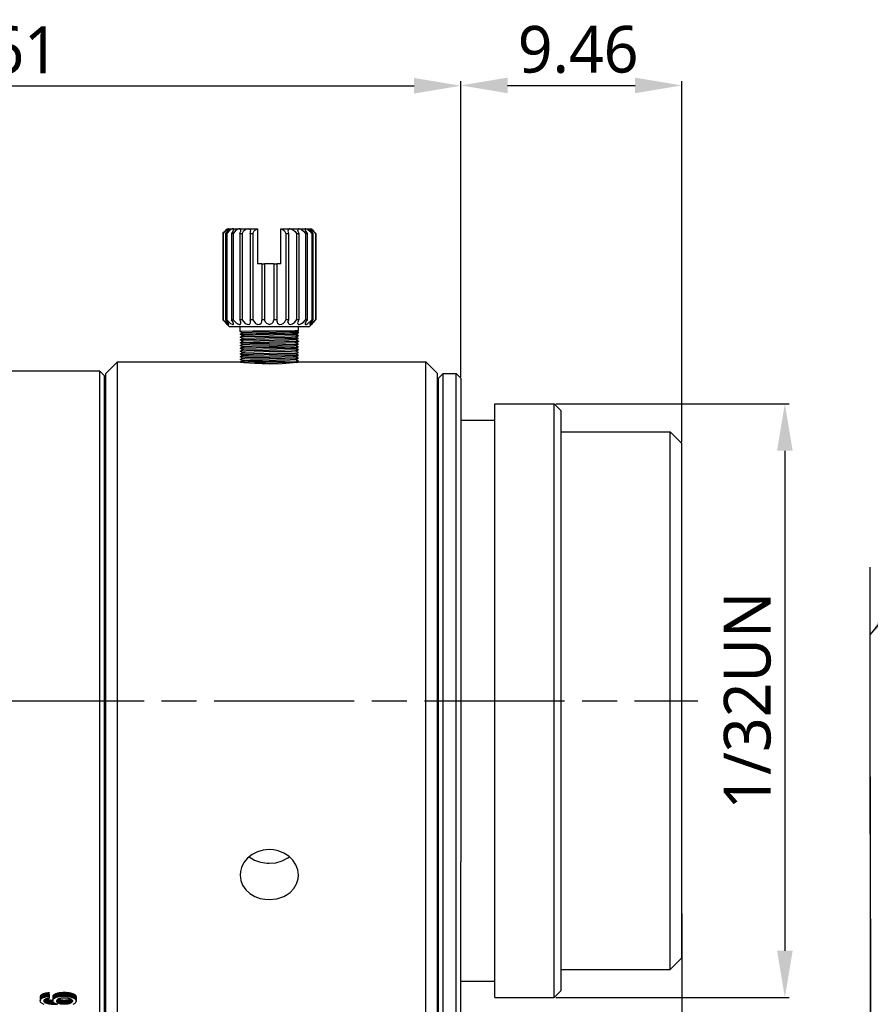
# Model space of a CAD drawing. Extents: x 677 to 802, y -59 to 5.
# Tile 6 of 7: x 713 to 750, y -37 to 5. Entities that reach past the tile are written whole.
import ezdxf

# ---------------------------------------------------------------- set-up
doc = ezdxf.new("R2010")
doc.units = 0
doc.header["$LTSCALE"] = 0.5
doc.header["$MEASUREMENT"] = 0
doc.linetypes.add('AM_ISO08W050', pattern=[18, 12, -1.5, 3, -1.5])
doc.layers.add('1', color=7, linetype='Continuous')
doc.layers.add('AM_7', color=4, linetype='AM_ISO08W050', lineweight=25)
doc.styles.get("Standard").update_dxf_attribs({"font": 'Roboto-Regular.ttf'})
doc.dimstyles.get("Standard").update_dxf_attribs({"dimtxt": 0.18, "dimasz": 0.18, "dimexe": 0.18, "dimexo": 0.0625, "dimgap": 0.09, "dimtad": 0, "dimdec": 4, "dimzin": 0, "dimdsep": 46, "dimtxsty": 'STANDARD', "dimcen": 0.09, "dimadec": 0, "dimazin": 0, "dimtfac": 1, "dimtdec": 4, "dimtofl": 0, "dimtmove": 0, "dimatfit": 3, "dimfxl": 1, "dimtolj": 1, "dimtzin": 0, "dimarcsym": 0})

# ---------------------------------------------------------------- blocks, each defined once
blk = doc.blocks.new('*D91')
at = {"layer": '1', "color": 0, "linetype": 'Continuous', "lineweight": -2}
for p, q in [((686.624, -9.935), (686.624, 2.171)), ((732.234, -10.462), (732.234, 2.171)), ((688.624, 1.991), (730.234, 1.991))]:
    blk.add_line(p, q, dxfattribs=at)
at = {"layer": '1', "color": 0, "linetype": 'Continuous'}
for points in [[(688.624, 2.325), (688.624, 1.658), (686.624, 1.991)], [(730.234, 1.658), (730.234, 2.325), (732.234, 1.991)]]:
    blk.add_solid(points, dxfattribs=at)
at = {"layer": 'Defpoints', "color": 0, "linetype": 'Continuous'}
for p in [(732.234, 1.991), (686.624, -9.998), (732.234, -10.525)]:
    blk.add_point(p, dxfattribs=at)
at = {"layer": '1', "color": 0, "linetype": 'Continuous', "insert": (711.696, 3.51), "char_height": 2, "attachment_point": 5}
blk.add_mtext('\\A1;45.61', dxfattribs=at)
blk = doc.blocks.new('*D93')
at = {"layer": '1', "color": 0, "linetype": 'Continuous', "lineweight": -2}
for p, q in [((732.234, -10.462), (732.234, 2.186)), ((741.692, -13.262), (741.692, 2.186)), ((734.234, 2.006), (739.692, 2.006))]:
    blk.add_line(p, q, dxfattribs=at)
at = {"layer": '1', "color": 0, "linetype": 'Continuous'}
for points in [[(734.234, 2.339), (734.234, 1.673), (732.234, 2.006)], [(739.692, 1.673), (739.692, 2.339), (741.692, 2.006)]]:
    blk.add_solid(points, dxfattribs=at)
at = {"layer": 'Defpoints', "color": 0, "linetype": 'Continuous'}
for p in [(741.692, 2.006), (732.234, -10.525), (741.692, -13.325)]:
    blk.add_point(p, dxfattribs=at)
at = {"layer": '1', "color": 0, "linetype": 'Continuous', "insert": (737.255, 3.534), "char_height": 2, "attachment_point": 5}
blk.add_mtext('\\A1;9.46', dxfattribs=at)
blk = doc.blocks.new('*D94')
at = {"layer": '1', "color": 0, "linetype": 'Continuous', "lineweight": -2}
for p, q in [((749.76, -27.577), (749.76, -53.083)), ((732.234, -38.187), (732.234, -53.083)), ((734.234, -52.903), (747.76, -52.903))]:
    blk.add_line(p, q, dxfattribs=at)
at = {"layer": '1', "color": 0, "linetype": 'Continuous'}
for points in [[(734.234, -52.57), (734.234, -53.237), (732.234, -52.903)], [(747.76, -53.237), (747.76, -52.57), (749.76, -52.903)]]:
    blk.add_solid(points, dxfattribs=at)
at = {"layer": 'Defpoints', "color": 0, "linetype": 'Continuous'}
for p in [(749.76, -27.515), (732.234, -38.125), (749.76, -52.903)]:
    blk.add_point(p, dxfattribs=at)
at = {"layer": '1', "color": 0, "linetype": 'Continuous', "insert": (741, -51.376), "char_height": 2, "attachment_point": 5}
blk.add_mtext('\\A1;17.526%%P0.2', dxfattribs=at)
blk = doc.blocks.new('*D96')
at = {"layer": '1', "color": 0, "linetype": 'Continuous', "lineweight": -2}
for p, q in [((749.76, -27.577), (749.76, -58.725)), ((686.624, -38.714), (686.624, -58.725)), ((747.76, -58.545), (688.624, -58.545))]:
    blk.add_line(p, q, dxfattribs=at)
at = {"layer": '1', "color": 0, "linetype": 'Continuous'}
for points in [[(688.624, -58.212), (688.624, -58.879), (686.624, -58.545)], [(747.76, -58.879), (747.76, -58.212), (749.76, -58.545)]]:
    blk.add_solid(points, dxfattribs=at)
at = {"layer": 'Defpoints', "color": 0, "linetype": 'Continuous'}
for p in [(749.76, -27.515), (686.624, -38.651), (686.624, -58.545)]:
    blk.add_point(p, dxfattribs=at)
at = {"layer": '1', "color": 0, "linetype": 'Continuous', "insert": (718.195, -57.018), "char_height": 2, "attachment_point": 5}
blk.add_mtext('\\A1;63.14%%P0.5', dxfattribs=at)
blk = doc.blocks.new('*D97')
at = {"layer": '1', "color": 0, "linetype": 'Continuous', "lineweight": -2}
for p, q in [((736.296, -11.625), (746.282, -11.625)), ((746.102, -13.625), (746.102, -35.025)), ((736.296, -37.025), (746.282, -37.025))]:
    blk.add_line(p, q, dxfattribs=at)
at = {"layer": '1', "color": 0, "linetype": 'Continuous'}
for points in [[(746.436, -13.625), (745.769, -13.625), (746.102, -11.625)], [(745.769, -35.025), (746.436, -35.025), (746.102, -37.025)]]:
    blk.add_solid(points, dxfattribs=at)
at = {"layer": 'Defpoints', "color": 0, "linetype": 'Continuous'}
for p in [(736.234, -11.625), (736.234, -37.025), (746.102, -37.025)]:
    blk.add_point(p, dxfattribs=at)
at = {"layer": '1', "color": 0, "linetype": 'Continuous', "insert": (744.503, -24.325), "char_height": 2, "attachment_point": 5, "rotation": 90}
blk.add_mtext('\\A1;1/32UN', dxfattribs=at)
blk = doc.blocks.new('*D98')
at = {"layer": '1', "color": 0, "linetype": 'Continuous', "lineweight": -2}
for p, q in [((741.692, -33.437), (741.692, -46.483)), ((749.766, -33.656), (749.766, -46.483)), ((743.692, -46.303), (747.766, -46.303)), ((749.766, -46.303), (764.212, -46.303))]:
    blk.add_line(p, q, dxfattribs=at)
at = {"layer": '1', "color": 0, "linetype": 'Continuous'}
for points in [[(743.692, -45.97), (743.692, -46.636), (741.692, -46.303)], [(747.766, -46.636), (747.766, -45.97), (749.766, -46.303)]]:
    blk.add_solid(points, dxfattribs=at)
at = {"layer": 'Defpoints', "color": 0, "linetype": 'Continuous'}
for p in [(741.692, -33.375), (749.766, -33.593), (749.766, -46.303)]:
    blk.add_point(p, dxfattribs=at)
at = {"layer": '1', "color": 0, "linetype": 'Continuous', "insert": (758.637, -44.776), "char_height": 2, "attachment_point": 5}
blk.add_mtext('\\A1;8.07%%P0.1', dxfattribs=at)

msp = doc.modelspace()

# ---------------------------------------------------------------- linework, layer by layer
at = {"color": 7, "lineweight": -3}
for p, q in [((722.2347, -4.1245), (722.2961, -4.1245)), ((722.2961, -4.1245), (722.4759, -4.1245)), ((722.4759, -4.1245), (722.7619, -4.1245)), ((722.7619, -4.1245), (723.1347, -4.1245)), ((723.1347, -4.1245), (723.5347, -4.1245)), ((723.5347, -4.1279), (723.5347, -4.1245)), ((723.5347, -4.1279), (723.5347, -5.6245)), ((724.5347, -4.1245), (724.9347, -4.1245)), ((724.5347, -4.1245), (724.5347, -4.1279)), ((724.5347, -5.6245), (724.5347, -4.1279)), ((724.9347, -4.1245), (725.3075, -4.1245)), ((725.3075, -4.1245), (725.5935, -4.1245)), ((725.5935, -4.1245), (725.7734, -4.1245)), ((725.7734, -4.1245), (725.8347, -4.1245)), ((722.0447, -4.3245), (722.0447, -8.0246)), ((722.0447, -4.3245), (722.0608, -4.3245)), ((722.0447, -4.3245), (722.0447, -8.0246)), ((722.0608, -4.3245), (722.0608, -8.0246)), ((722.1642, -4.3245), (722.2115, -4.3245)), ((722.1642, -4.3245), (722.1642, -8.0246)), ((722.2115, -4.3245), (722.2115, -8.0246)), ((722.4112, -4.3245), (722.4863, -4.3245)), ((722.4112, -4.3245), (722.4112, -8.0246)), ((722.4863, -4.3245), (722.4863, -8.0246)), ((722.7688, -4.3245), (722.8667, -4.3245)), ((722.7688, -4.3245), (722.7688, -8.0246)), ((722.8667, -4.3245), (722.8667, -8.0246)), ((723.2127, -4.3245), (723.3267, -4.3245)), ((723.2127, -4.3245), (723.2127, -8.0246)), ((723.3267, -4.3245), (723.3267, -8.0246)), ((724.7427, -4.3245), (724.8567, -4.3245)), ((724.7427, -4.3245), (724.7427, -8.0246)), ((724.8567, -4.3245), (724.8567, -8.0246)), ((725.2027, -4.3245), (725.3006, -4.3245)), ((725.2027, -4.3245), (725.2027, -8.0246)), ((725.3006, -4.3245), (725.3006, -8.0246)), ((725.5831, -4.3245), (725.6582, -4.3245)), ((725.5831, -4.3245), (725.5831, -8.0246)), ((725.6582, -4.3245), (725.6582, -8.0246)), ((725.858, -4.3245), (725.858, -8.0246)), ((725.858, -4.3245), (725.9052, -4.3245)), ((725.9052, -4.3245), (725.9052, -8.0246)), ((726.0086, -4.3245), (726.0247, -4.3245)), ((726.0086, -4.3245), (726.0086, -8.0246)), ((726.0247, -4.3245), (726.0247, -8.0246)), ((723.7126, -5.6245), (723.5347, -5.6245)), ((723.7126, -5.6245), (723.7126, -8.0246)), ((723.7126, -5.6245), (723.835, -5.6245)), ((723.835, -5.6245), (723.835, -8.0246)), ((724.2345, -5.6245), (723.835, -5.6245)), ((724.2345, -5.6245), (724.2345, -8.0246)), ((724.2345, -5.6245), (724.3568, -5.6245)), ((724.3568, -5.6245), (724.3568, -8.0246)), ((724.5347, -5.6245), (724.3568, -5.6245)), ((722.0608, -8.0246), (722.0447, -8.0246)), ((722.2115, -8.0246), (722.1642, -8.0246)), ((722.3347, -8.3245), (722.2347, -8.2245)), ((724.0347, -8.3245), (722.3347, -8.3245)), ((722.4863, -8.0246), (722.4112, -8.0246)), ((722.8667, -8.0246), (722.7688, -8.0246)), ((722.7847, -8.5245), (722.7847, -8.3245)), ((723.3267, -8.0246), (723.2127, -8.0246)), ((723.835, -8.0246), (723.7126, -8.0246)), ((725.7347, -8.3245), (724.0347, -8.3245)), ((724.3568, -8.0246), (724.2345, -8.0246)), ((724.8567, -8.0246), (724.7427, -8.0246)), ((724.8347, -8.1212), (724.8347, -8.1167)), ((725.3006, -8.0246), (725.2027, -8.0246)), ((725.2847, -8.4879), (725.2847, -8.3245)), ((725.6582, -8.0246), (725.5831, -8.0246)), ((725.7347, -8.3245), (725.8347, -8.2245)), ((725.9052, -8.0246), (725.858, -8.0246)), ((726.0247, -8.0246), (726.0086, -8.0246)), ((722.7847, -8.5245), (722.8886, -8.5845)), ((722.7852, -8.7641), (722.7851, -8.7651)), ((722.8891, -8.5851), (722.7852, -8.525)), ((722.8891, -8.7051), (722.7852, -8.645)), ((722.7852, -8.7641), (722.8891, -8.704)), ((722.8891, -8.8251), (722.7852, -8.765)), ((722.7852, -8.884), (722.8891, -8.824)), ((722.7854, -8.6438), (722.8891, -8.5839)), ((725.1753, -8.7627), (725.1803, -8.764)), ((725.1803, -8.6451), (725.2843, -8.585)), ((725.2843, -8.7041), (725.1803, -8.644)), ((725.1803, -8.7651), (725.2843, -8.705)), ((725.2843, -8.8241), (725.1803, -8.764)), ((725.1803, -8.8851), (725.2842, -8.825)), ((725.221, -8.5248), (725.2846, -8.488)), ((725.2837, -8.5599), (725.221, -8.5237)), ((725.2847, -8.5612), (725.2837, -8.5599)), ((725.2843, -8.7041), (725.2842, -8.7051)), ((725.2847, -8.5845), (725.2847, -8.5612)), ((722.7851, -9.2441), (722.8891, -9.184)), ((722.7852, -8.884), (722.7852, -8.8851)), ((722.8891, -8.9451), (722.7852, -8.885)), ((722.7852, -9.0041), (722.8891, -8.944)), ((722.7852, -9.005), (722.7852, -9.004)), ((722.8891, -9.0651), (722.7852, -9.005)), ((722.7852, -9.124), (722.8892, -9.064)), ((722.7852, -9.124), (722.7852, -9.1251)), ((722.8891, -9.1851), (722.7852, -9.1251)), ((722.8891, -9.3051), (722.7852, -9.245)), ((725.2842, -8.944), (725.1803, -8.884)), ((725.1803, -9.0051), (725.2843, -8.945)), ((725.2842, -9.0641), (725.1803, -9.004)), ((725.1803, -9.1251), (725.2843, -9.065)), ((725.2843, -9.1841), (725.1803, -9.124)), ((725.2843, -9.304), (725.1803, -9.244)), ((725.1804, -9.245), (725.2843, -9.1851)), ((725.2842, -8.944), (725.2842, -8.9451)), ((725.2843, -9.065), (725.2843, -9.064)), ((725.2843, -9.1841), (725.2843, -9.1851)), ((722.8891, -9.6651), (722.7851, -9.605)), ((722.7851, -9.7241), (722.8892, -9.664)), ((722.7852, -9.364), (722.8891, -9.304)), ((722.7852, -9.364), (722.7852, -9.365)), ((722.8891, -9.4251), (722.7852, -9.365)), ((722.7852, -9.4841), (722.8892, -9.424)), ((722.7852, -9.485), (722.7852, -9.484)), ((722.8891, -9.5451), (722.7852, -9.485)), ((722.7852, -9.6041), (722.8891, -9.544)), ((722.7852, -9.6041), (722.7852, -9.6051)), ((722.8954, -9.4225), (722.8892, -9.424)), ((722.8963, -9.6623), (722.8892, -9.664)), ((725.1803, -9.3651), (725.2842, -9.305)), ((725.2843, -9.4241), (725.1803, -9.364)), ((725.1803, -9.4851), (725.2843, -9.425)), ((725.2843, -9.5441), (725.1803, -9.484)), ((725.1803, -9.6051), (725.2843, -9.545)), ((725.2843, -9.6641), (725.1803, -9.604)), ((725.1804, -9.7251), (725.2843, -9.6651)), ((725.2843, -9.304), (725.2843, -9.305)), ((725.2843, -9.6641), (725.2843, -9.6651)), ((717.0347, -10.3245), (717.5347, -9.8245)), ((717.5347, -9.8268), (717.5347, -9.8245)), ((717.5347, -9.8245), (722.8106, -9.8245)), ((717.5347, -38.8245), (717.5347, -9.8268)), ((722.8892, -9.7851), (722.7852, -9.725)), ((722.8052, -9.8325), (722.8891, -9.784)), ((722.8189, -9.8246), (722.8106, -9.8245)), ((725.2843, -9.7841), (725.1803, -9.724)), ((725.1803, -9.8451), (725.2843, -9.785)), ((725.2588, -9.8245), (725.2143, -9.8254)), ((725.2588, -9.8245), (730.7339, -9.8245)), ((725.2843, -9.7841), (725.2843, -9.7851)), ((730.7339, -9.8268), (730.7339, -9.8245)), ((731.2339, -10.3245), (730.7339, -9.8245)), ((730.7339, -38.8245), (730.7339, -9.8268)), ((716.7847, -10.2245), (709.6321, -10.2245)), ((716.7847, -10.2245), (716.9847, -10.4246)), ((716.7847, -38.4246), (716.7847, -10.2245)), ((716.9847, -38.2245), (716.9847, -10.4246)), ((717.0347, -10.3267), (717.0347, -10.3245)), ((717.0347, -38.3245), (717.0347, -10.3267)), ((731.2339, -10.3267), (731.2339, -10.3245)), ((731.2339, -38.3245), (731.2339, -10.3267)), ((731.2839, -10.5246), (731.4839, -10.3245)), ((731.2839, -17.4246), (731.2839, -10.5246)), ((731.4839, -17.3245), (731.4839, -10.3245)), ((731.4839, -10.3245), (732.0339, -10.3245)), ((732.0339, -17.3245), (732.0339, -10.3245)), ((732.2339, -10.5246), (732.0339, -10.3245)), ((732.2339, -10.5246), (732.2339, -17.4246)), ((717.0347, -10.9246), (716.9847, -10.9246)), ((733.6839, -30.6746), (733.6839, -11.6245)), ((733.6839, -11.6245), (736.2339, -11.6245)), ((736.2339, -30.6746), (736.2339, -11.6245)), ((736.5339, -11.9246), (736.2339, -11.6245)), ((736.5339, -30.5246), (736.5339, -11.9246)), ((732.2339, -12.3245), (733.6839, -12.3245)), ((736.5339, -12.8245), (741.1919, -12.8245)), ((741.1919, -18.5745), (741.1919, -12.8245)), ((741.6919, -13.3245), (741.1919, -12.8245)), ((741.6919, -18.8245), (741.6919, -13.3245)), ((731.2339, -13.7245), (731.2839, -13.7245)), ((731.2839, -31.2245), (731.2839, -17.4246)), ((731.4839, -31.3245), (731.4839, -17.3245)), ((732.0339, -31.3245), (732.0339, -17.3245)), ((732.2339, -17.4246), (732.2339, -31.2245)), ((741.1919, -30.0745), (741.1919, -18.5745)), ((741.6919, -29.8245), (741.6919, -18.8245)), ((749.7599, -30.0361), (749.7599, -18.613)), ((741.6919, -35.3245), (741.6919, -29.8245)), ((741.1919, -35.8245), (741.1919, -30.0745)), ((733.6839, -37.0246), (733.6839, -30.6746)), ((736.2339, -37.0246), (736.2339, -30.6746)), ((736.5339, -36.7245), (736.5339, -30.5246)), ((731.2839, -38.1245), (731.2839, -31.2245)), ((731.4839, -38.3245), (731.4839, -31.3245)), ((732.0339, -38.3245), (732.0339, -31.3245)), ((732.2339, -38.1245), (732.2339, -31.2245)), ((731.2339, -34.9246), (731.2839, -34.9246)), ((741.6919, -35.3245), (741.1919, -35.8245)), ((736.5339, -35.8245), (741.1919, -35.8245)), ((732.2339, -36.3245), (733.6839, -36.3245)), ((714.2315, -36.9869), (714.2315, -37.1678)), ((714.2325, -36.9722), (714.2325, -37.1529)), ((714.2355, -36.9579), (714.2355, -37.1384)), ((714.2405, -36.9441), (714.2405, -37.1243)), ((714.2474, -36.9307), (714.2474, -37.1108)), ((714.2564, -36.9179), (714.2564, -37.0978)), ((714.2673, -36.9056), (714.2673, -37.0853)), ((714.2673, -37.0853), (714.2802, -37.0733)), ((714.2802, -36.8937), (714.2802, -37.0733)), ((714.2802, -37.0733), (714.2951, -37.0618)), ((714.2951, -36.8824), (714.2951, -37.0618)), ((714.2951, -37.0618), (714.3119, -37.0509)), ((714.3119, -36.8717), (714.3119, -37.0509)), ((714.3119, -37.0509), (714.3308, -37.0405)), ((714.3308, -36.8614), (714.3308, -37.0405)), ((714.3308, -37.0405), (714.3514, -37.0308)), ((714.3514, -36.8518), (714.3514, -37.0308)), ((714.3514, -37.0308), (714.3735, -37.0218)), ((714.3735, -36.843), (714.3735, -37.0218)), ((714.3735, -37.0218), (714.3972, -37.0136)), ((714.3972, -36.8349), (714.3972, -37.0136)), ((714.3972, -37.0136), (714.4223, -37.0062)), ((714.4223, -36.8276), (714.4223, -37.0062)), ((714.4223, -37.0062), (714.449, -36.9997)), ((714.449, -36.8212), (714.449, -36.9997)), ((714.449, -36.9997), (714.4771, -36.994)), ((714.4771, -36.8155), (714.4771, -36.994)), ((714.4771, -36.994), (714.5069, -36.989)), ((714.5105, -37.0781), (714.4966, -37.0814)), ((714.5069, -36.8106), (714.5069, -36.989)), ((714.5069, -36.989), (714.5381, -36.9849)), ((714.5257, -37.0749), (714.5105, -37.0781)), ((714.5421, -37.072), (714.5257, -37.0749)), ((714.5381, -36.8066), (714.5381, -36.9849)), ((714.5381, -36.9849), (714.5708, -36.9816)), ((714.5596, -37.0691), (714.5421, -37.072)), ((714.5783, -37.0665), (714.5596, -37.0691)), ((714.5708, -36.8033), (714.5708, -36.9816)), ((714.5708, -36.9816), (714.605, -36.9791)), ((714.5982, -37.064), (714.5783, -37.0665)), ((714.6194, -37.0617), (714.5982, -37.064)), ((714.605, -36.8009), (714.605, -36.9791)), ((714.605, -36.9791), (714.6194, -37.0617)), ((714.6194, -36.8823), (714.6194, -37.0617)), ((714.7646, -36.983), (714.7646, -37.1638)), ((714.766, -36.9676), (714.766, -37.1482)), ((714.7701, -36.9525), (714.7701, -37.1329)), ((714.7768, -36.9379), (714.7768, -37.1181)), ((714.7863, -36.9236), (714.7863, -37.1036)), ((714.7986, -36.9098), (714.7986, -37.0896)), ((714.7986, -37.0896), (714.8134, -37.076)), ((714.8134, -36.8964), (714.8134, -37.076)), ((714.8134, -37.076), (714.8311, -37.0627)), ((714.8311, -36.8833), (714.8311, -37.0627)), ((714.8311, -37.0627), (714.8514, -37.05)), ((714.8514, -36.8708), (714.8514, -37.05)), ((714.8514, -37.05), (714.8744, -37.0377)), ((714.8744, -36.8586), (714.8744, -37.0377)), ((714.8744, -37.0377), (714.9002, -37.0258)), ((714.9002, -36.8469), (714.9002, -37.0258)), ((714.9002, -37.0258), (714.9281, -37.0147)), ((714.9281, -36.8359), (714.9281, -37.0147)), ((714.9281, -37.0147), (714.9576, -37.0047)), ((714.9576, -36.8261), (714.9576, -37.0047)), ((714.9576, -37.0047), (714.9887, -36.9959)), ((714.9887, -36.8174), (714.9887, -36.9959)), ((714.9887, -36.9959), (715.0213, -36.9882)), ((715.0213, -36.8099), (715.0213, -36.9882)), ((715.0213, -36.9882), (715.0556, -36.9818)), ((715.0553, -37.0758), (715.0354, -37.082)), ((715.0765, -37.0702), (715.0553, -37.0758)), ((715.0556, -36.8035), (715.0556, -36.9818)), ((715.0556, -36.9818), (715.0915, -36.9764)), ((715.099, -37.0655), (715.0765, -37.0702)), ((715.0915, -36.7982), (715.0915, -36.9764)), ((715.0915, -36.9764), (715.1289, -36.9723)), ((715.1229, -37.0614), (715.099, -37.0655)), ((715.148, -37.0581), (715.1229, -37.0614)), ((715.1289, -36.7942), (715.1289, -36.9723)), ((715.1289, -36.9723), (715.1679, -36.9693)), ((715.1745, -37.0555), (715.148, -37.0581)), ((715.1679, -36.7912), (715.1679, -36.9693)), ((715.1679, -36.9693), (715.2085, -36.9676)), ((715.2023, -37.0536), (715.1745, -37.0555)), ((715.2315, -37.0525), (715.2023, -37.0536)), ((715.2085, -36.7895), (715.2085, -36.9676)), ((715.2085, -36.9676), (715.2506, -36.9669)), ((715.2619, -37.0521), (715.2315, -37.0525)), ((715.2506, -36.7889), (715.2506, -36.9669)), ((715.2506, -36.9669), (715.2787, -36.9672)), ((715.2935, -37.0525), (715.2619, -37.0521)), ((715.2787, -36.7891), (715.2787, -36.9672)), ((715.2787, -36.9672), (715.3063, -36.9681)), ((715.3239, -37.0537), (715.2935, -37.0525)), ((715.3063, -36.79), (715.3063, -36.9681)), ((715.3063, -36.9681), (715.3336, -36.9694)), ((715.3528, -37.0555), (715.3239, -37.0537)), ((715.3336, -36.7914), (715.3336, -36.9694)), ((715.3336, -36.9694), (715.3604, -36.9714)), ((715.3804, -37.0582), (715.3528, -37.0555)), ((715.3604, -36.7933), (715.3604, -36.9714)), ((715.3604, -36.9714), (715.3869, -36.9739)), ((715.4067, -37.0615), (715.3804, -37.0582)), ((715.3869, -36.7958), (715.3869, -36.9739)), ((715.3869, -36.9739), (715.4129, -36.977)), ((715.4316, -37.0656), (715.4067, -37.0615)), ((715.4129, -36.7988), (715.4129, -36.977)), ((715.4129, -36.977), (715.4386, -36.9806)), ((715.4552, -37.0705), (715.4316, -37.0656)), ((715.4386, -36.8024), (715.4386, -36.9806)), ((715.4386, -36.9806), (715.4638, -36.9848)), ((715.4773, -37.076), (715.4552, -37.0705)), ((715.4638, -36.8065), (715.4638, -36.9848)), ((715.4638, -36.9848), (715.4886, -36.9895)), ((715.4982, -37.0824), (715.4773, -37.076)), ((715.4886, -36.8111), (715.4886, -36.9895)), ((715.4886, -36.9895), (715.5131, -36.9947)), ((715.5131, -36.8163), (715.5131, -36.9947)), ((715.5131, -36.9947), (715.5368, -37.0005)), ((715.5368, -36.822), (715.5368, -37.0005)), ((715.5368, -37.0005), (715.5593, -37.0066)), ((715.5593, -36.828), (715.5593, -37.0066)), ((715.5593, -37.0066), (715.5807, -37.0132)), ((715.5807, -36.8345), (715.5807, -37.0132)), ((715.5807, -37.0132), (715.601, -37.0201)), ((715.601, -36.8413), (715.601, -37.0201)), ((715.601, -37.0201), (715.6201, -37.0275)), ((715.6201, -36.8485), (715.6201, -37.0275)), ((715.6201, -37.0275), (715.6382, -37.0352)), ((715.6382, -36.8561), (715.6382, -37.0352)), ((715.6382, -37.0352), (715.655, -37.0433)), ((715.655, -36.8642), (715.655, -37.0433)), ((715.655, -37.0433), (715.6707, -37.0518)), ((715.6707, -36.8725), (715.6707, -37.0518)), ((715.6707, -37.0518), (715.6853, -37.0607)), ((715.6853, -36.8813), (715.6853, -37.0607)), ((715.6853, -37.0607), (715.6988, -37.0699)), ((715.6988, -36.8904), (715.6988, -37.0699)), ((715.6988, -37.0699), (715.711, -37.0795)), ((715.711, -36.8998), (715.711, -37.0795)), ((715.711, -37.0795), (715.722, -37.0893)), ((715.722, -36.9095), (715.722, -37.0893)), ((715.7317, -36.9194), (715.7317, -37.0993)), ((715.7401, -36.9294), (715.7401, -37.1095)), ((715.7472, -36.9398), (715.7472, -37.12)), ((715.753, -36.9502), (715.753, -37.1306)), ((715.7575, -36.961), (715.7575, -37.1415)), ((715.7607, -36.9719), (715.7607, -37.1525)), ((715.7626, -36.983), (715.7626, -37.1638)), ((715.7633, -36.9943), (715.7633, -37.1753)), ((733.6839, -37.0246), (736.2339, -37.0246)), ((736.5339, -36.7245), (736.2339, -37.0246)), ((714.2315, -37.1678), (714.2325, -37.1529)), ((714.2332, -37.1877), (714.2315, -37.1678)), ((714.2325, -37.1529), (714.2355, -37.1384)), ((714.2384, -37.2067), (714.2332, -37.1877)), ((714.2355, -37.1384), (714.2405, -37.1243)), ((714.247, -37.2247), (714.2384, -37.2067)), ((714.2405, -37.1243), (714.2474, -37.1108)), ((714.2591, -37.2418), (714.247, -37.2247)), ((714.2474, -37.1108), (714.2564, -37.0978)), ((714.2564, -37.0978), (714.2673, -37.0853)), ((714.2745, -37.2579), (714.2591, -37.2418)), ((714.2934, -37.2731), (714.2745, -37.2579)), ((714.3158, -37.2875), (714.2934, -37.2731)), ((714.3416, -37.301), (714.3158, -37.2875)), ((714.3708, -37.3136), (714.3416, -37.301)), ((714.4035, -37.3254), (714.3708, -37.3136)), ((714.3838, -37.1634), (714.383, -37.1727)), ((714.383, -37.1727), (714.3835, -37.1801)), ((714.3835, -37.167), (714.3835, -37.1801)), ((714.3835, -37.1801), (714.3849, -37.1873)), ((714.3861, -37.1544), (714.3838, -37.1634)), ((714.3849, -37.159), (714.3849, -37.1873)), ((714.3849, -37.1873), (714.3874, -37.1944)), ((714.39, -37.1457), (714.3861, -37.1544)), ((714.3874, -37.1516), (714.3874, -37.1944)), ((714.3874, -37.1944), (714.3908, -37.2012)), ((714.3956, -37.1373), (714.39, -37.1457)), ((714.3908, -37.1445), (714.3908, -37.2012)), ((714.3908, -37.2012), (714.3952, -37.2078)), ((714.3952, -37.1378), (714.3952, -37.2078)), ((714.3952, -37.2078), (714.4007, -37.2143)), ((714.4027, -37.1291), (714.3956, -37.1373)), ((714.4007, -37.1314), (714.4007, -37.2143)), ((714.4007, -37.2143), (714.4071, -37.2205)), ((714.4113, -37.1212), (714.4027, -37.1291)), ((714.4071, -37.1251), (714.4071, -37.2205)), ((714.4071, -37.2205), (714.4144, -37.2266)), ((714.4216, -37.1136), (714.4113, -37.1212)), ((714.4144, -37.1189), (714.4144, -37.2266)), ((714.4144, -37.2266), (714.4228, -37.2324)), ((714.4334, -37.1063), (714.4216, -37.1136)), ((714.4228, -37.1129), (714.4228, -37.2324)), ((714.4228, -37.2324), (714.4321, -37.2381)), ((714.4321, -37.1071), (714.4321, -37.2381)), ((714.4321, -37.2381), (714.4453, -37.2453)), ((714.4468, -37.0993), (714.4334, -37.1063)), ((714.4453, -37.1), (714.4453, -37.2453)), ((714.4453, -37.2453), (714.4598, -37.2521)), ((714.4618, -37.0926), (714.4468, -37.0993)), ((714.4598, -37.0934), (714.4598, -37.2521)), ((714.4598, -37.2521), (714.4754, -37.2585)), ((714.4722, -37.0887), (714.4618, -37.0926)), ((714.4838, -37.085), (714.4722, -37.0887)), ((714.4754, -37.0876), (714.4754, -37.2585)), ((714.4754, -37.2585), (714.4922, -37.2647)), ((714.4966, -37.0814), (714.4838, -37.085)), ((714.4922, -37.0824), (714.4922, -37.2647)), ((714.4922, -37.2647), (714.5101, -37.2705)), ((714.5101, -37.0882), (714.5101, -37.2705)), ((714.5101, -37.2705), (714.5292, -37.276)), ((714.5292, -37.0936), (714.5292, -37.276)), ((714.5292, -37.276), (714.5495, -37.2812)), ((714.5495, -37.0987), (714.5495, -37.2812)), ((714.5495, -37.2812), (714.5709, -37.2861)), ((714.5709, -37.1036), (714.5709, -37.2861)), ((714.5709, -37.2861), (714.5935, -37.2907)), ((714.5935, -37.1081), (714.5935, -37.2907)), ((714.5935, -37.2907), (714.6173, -37.2949)), ((714.6173, -37.1123), (714.6173, -37.2949)), ((714.6173, -37.2949), (714.6427, -37.2989)), ((714.6427, -37.1161), (714.6427, -37.2989)), ((714.6427, -37.2989), (714.6701, -37.3024)), ((714.6701, -37.1196), (714.6701, -37.3024)), ((714.6701, -37.3024), (714.6997, -37.3055)), ((714.6997, -37.1226), (714.6997, -37.3055)), ((714.6997, -37.3055), (714.7312, -37.3082)), ((714.7312, -37.1253), (714.7312, -37.3082)), ((714.7312, -37.3082), (714.7649, -37.3105)), ((714.7646, -37.1638), (714.766, -37.1482)), ((714.7651, -37.1729), (714.7646, -37.1638)), ((714.7649, -37.1684), (714.7649, -37.3105)), ((714.7649, -37.3105), (714.8006, -37.3125)), ((714.7666, -37.1818), (714.7651, -37.1729)), ((714.766, -37.1482), (714.7701, -37.1329)), ((714.7691, -37.1906), (714.7666, -37.1818)), ((714.7725, -37.1992), (714.7691, -37.1906)), ((714.7701, -37.1329), (714.7768, -37.1181)), ((714.7769, -37.2078), (714.7725, -37.1992)), ((714.7768, -37.1181), (714.7863, -37.1036)), ((714.7823, -37.2163), (714.7769, -37.2078)), ((714.7887, -37.2247), (714.7823, -37.2163)), ((714.7863, -37.1036), (714.7986, -37.0896)), ((714.7961, -37.233), (714.7887, -37.2247)), ((714.8044, -37.2412), (714.7961, -37.233)), ((714.8006, -37.2375), (714.8006, -37.3125)), ((714.8006, -37.3125), (714.8384, -37.314)), ((714.8138, -37.2493), (714.8044, -37.2412)), ((714.8241, -37.2571), (714.8138, -37.2493)), ((714.8355, -37.2648), (714.8241, -37.2571)), ((714.8479, -37.2721), (714.8355, -37.2648)), ((714.8384, -37.2665), (714.8384, -37.314)), ((714.8384, -37.314), (714.8783, -37.3151)), ((714.8614, -37.2792), (714.8479, -37.2721)), ((714.8759, -37.286), (714.8614, -37.2792)), ((714.8915, -37.2926), (714.8759, -37.286)), ((714.8783, -37.287), (714.8783, -37.3151)), ((714.8783, -37.3151), (714.9201, -37.3159)), ((714.9081, -37.2989), (714.8915, -37.2926)), ((714.9258, -37.3049), (714.9081, -37.2989)), ((714.9201, -37.303), (714.9201, -37.3159)), ((714.9201, -37.3159), (714.9641, -37.3162)), ((714.9444, -37.3107), (714.9258, -37.3049)), ((714.9282, -37.169), (714.9273, -37.1797)), ((714.9273, -37.1797), (714.9282, -37.1902)), ((714.9309, -37.1588), (714.9282, -37.169)), ((714.9282, -37.169), (714.9282, -37.1902)), ((714.9282, -37.1902), (714.9309, -37.2003)), ((714.9354, -37.1488), (714.9309, -37.1588)), ((714.9309, -37.1588), (714.9309, -37.2003)), ((714.9309, -37.2003), (714.9354, -37.2101)), ((714.9416, -37.1392), (714.9354, -37.1488)), ((714.9354, -37.1488), (714.9354, -37.2101)), ((714.9354, -37.2101), (714.9416, -37.2195)), ((714.9497, -37.13), (714.9416, -37.1392)), ((714.9416, -37.1392), (714.9416, -37.2195)), ((714.9416, -37.2195), (714.9497, -37.2286)), ((714.9641, -37.3162), (714.9444, -37.3107)), ((714.9596, -37.1211), (714.9497, -37.13)), ((714.9497, -37.13), (714.9497, -37.2286)), ((714.9497, -37.2286), (714.9596, -37.2373)), ((714.9712, -37.1125), (714.9596, -37.1211)), ((714.9596, -37.1211), (714.9596, -37.2373)), ((714.9596, -37.2373), (714.9712, -37.2457)), ((714.9846, -37.1043), (714.9712, -37.1125)), ((714.9712, -37.1125), (714.9712, -37.2457)), ((714.9712, -37.2457), (714.9846, -37.2537)), ((714.9998, -37.0965), (714.9846, -37.1043)), ((714.9846, -37.1043), (714.9846, -37.2537)), ((714.9846, -37.2537), (714.9998, -37.2615)), ((715.0169, -37.089), (714.9998, -37.0965)), ((714.9998, -37.0965), (714.9998, -37.2615)), ((714.9998, -37.2615), (715.0169, -37.2688)), ((715.0354, -37.082), (715.0169, -37.089)), ((715.0169, -37.0865), (715.0169, -37.2688)), ((715.0169, -37.2688), (715.0353, -37.2757)), ((715.0353, -37.0933), (715.0353, -37.2757)), ((715.0353, -37.2757), (715.0549, -37.2818)), ((715.0549, -37.0993), (715.0549, -37.2818)), ((715.0549, -37.2818), (715.0756, -37.2871)), ((715.0756, -37.1045), (715.0756, -37.2871)), ((715.0756, -37.2871), (715.0974, -37.2918)), ((715.0974, -37.1091), (715.0974, -37.2918)), ((715.0974, -37.2918), (715.1203, -37.2957)), ((715.1203, -37.113), (715.1203, -37.2957)), ((715.1203, -37.2957), (715.1444, -37.2989)), ((715.1444, -37.1161), (715.1444, -37.2989)), ((715.1444, -37.2989), (715.1695, -37.3014)), ((715.1695, -37.1186), (715.1695, -37.3014)), ((715.1695, -37.3014), (715.1958, -37.3032)), ((715.1958, -37.1204), (715.1958, -37.3032)), ((715.1958, -37.3032), (715.2232, -37.3042)), ((715.2232, -37.1214), (715.2232, -37.3042)), ((715.2232, -37.3042), (715.2517, -37.3046)), ((715.2517, -37.1218), (715.2517, -37.3046)), ((715.2517, -37.3046), (715.2706, -37.3044)), ((715.2706, -37.1216), (715.2706, -37.3044)), ((715.2706, -37.3044), (715.2894, -37.3039)), ((715.2894, -37.1211), (715.2894, -37.3039)), ((715.2894, -37.3039), (715.308, -37.3031)), ((715.308, -37.1203), (715.308, -37.3031)), ((715.308, -37.3031), (715.3265, -37.3019)), ((715.3265, -37.1192), (715.3265, -37.3019)), ((715.3265, -37.3019), (715.3448, -37.3004)), ((715.3448, -37.1177), (715.3448, -37.3004)), ((715.3448, -37.3004), (715.3629, -37.2986)), ((715.3629, -37.1159), (715.3629, -37.2986)), ((715.3629, -37.2986), (715.3809, -37.2965)), ((715.3809, -37.1138), (715.3809, -37.2965)), ((715.3809, -37.2965), (715.3987, -37.294)), ((715.3987, -37.1113), (715.3987, -37.294)), ((715.3987, -37.294), (715.4164, -37.2912)), ((715.4164, -37.1085), (715.4164, -37.2912)), ((715.4164, -37.2912), (715.4338, -37.288)), ((715.4338, -37.1054), (715.4338, -37.288)), ((715.4338, -37.288), (715.4508, -37.2846)), ((715.4508, -37.102), (715.4508, -37.2846)), ((715.4508, -37.2846), (715.467, -37.2808)), ((715.467, -37.0984), (715.467, -37.2808)), ((715.467, -37.2808), (715.4823, -37.2768)), ((715.4823, -37.0944), (715.4823, -37.2768)), ((715.4823, -37.2768), (715.4967, -37.2725)), ((715.4967, -37.0902), (715.4967, -37.2725)), ((715.4967, -37.2725), (715.5104, -37.268)), ((715.5177, -37.0894), (715.4982, -37.0824)), ((715.5104, -37.0857), (715.5104, -37.268)), ((715.5104, -37.268), (715.5232, -37.2632)), ((715.5356, -37.0969), (715.5177, -37.0894)), ((715.5232, -37.0918), (715.5232, -37.2632)), ((715.5232, -37.2632), (715.5352, -37.2581)), ((715.5352, -37.0968), (715.5352, -37.2581)), ((715.5352, -37.2581), (715.5464, -37.2527)), ((715.5516, -37.1048), (715.5356, -37.0969)), ((715.5464, -37.1022), (715.5464, -37.2527)), ((715.5464, -37.2527), (715.5568, -37.2471)), ((715.5657, -37.1128), (715.5516, -37.1048)), ((715.5568, -37.1077), (715.5568, -37.2471)), ((715.5568, -37.2471), (715.5663, -37.2411)), ((715.578, -37.1211), (715.5657, -37.1128)), ((715.5663, -37.1132), (715.5663, -37.2411)), ((715.5663, -37.2411), (715.575, -37.235)), ((715.575, -37.1191), (715.575, -37.235)), ((715.575, -37.235), (715.5827, -37.2288)), ((715.5883, -37.1298), (715.578, -37.1211)), ((715.5827, -37.1251), (715.5827, -37.2288)), ((715.5827, -37.2288), (715.5895, -37.2226)), ((715.5968, -37.1386), (715.5883, -37.1298)), ((715.5895, -37.131), (715.5895, -37.2226)), ((715.5895, -37.2226), (715.5954, -37.2162)), ((715.5954, -37.1372), (715.5954, -37.2162)), ((715.5954, -37.2162), (715.6004, -37.2098)), ((715.6034, -37.1477), (715.5968, -37.1386)), ((715.6004, -37.1437), (715.6004, -37.2098)), ((715.6004, -37.2098), (715.6045, -37.2033)), ((715.6081, -37.1571), (715.6034, -37.1477)), ((715.6045, -37.1501), (715.6045, -37.2033)), ((715.6045, -37.2033), (715.6078, -37.1967)), ((715.6078, -37.1564), (715.6078, -37.1967)), ((715.6078, -37.1967), (715.61, -37.1901)), ((715.6109, -37.1667), (715.6081, -37.1571)), ((715.61, -37.1637), (715.61, -37.1901)), ((715.61, -37.1901), (715.6114, -37.1834)), ((715.6118, -37.1766), (715.6109, -37.1667)), ((715.6114, -37.1718), (715.6114, -37.1834)), ((715.6114, -37.1834), (715.6118, -37.1766)), ((715.6549, -37.3066), (715.6261, -37.3195)), ((715.6803, -37.293), (715.6549, -37.3066)), ((715.7023, -37.2786), (715.6803, -37.293)), ((715.7209, -37.2634), (715.7023, -37.2786)), ((715.7362, -37.2474), (715.7209, -37.2634)), ((715.722, -37.0893), (715.7317, -37.0993)), ((715.7317, -37.0993), (715.7401, -37.1095)), ((715.748, -37.2306), (715.7362, -37.2474)), ((715.7401, -37.1095), (715.7472, -37.12)), ((715.7472, -37.12), (715.753, -37.1306)), ((715.7565, -37.213), (715.748, -37.2306)), ((715.753, -37.1306), (715.7575, -37.1415)), ((715.7616, -37.1946), (715.7565, -37.213)), ((715.7575, -37.1415), (715.7607, -37.1525)), ((715.7607, -37.1525), (715.7626, -37.1638)), ((715.7633, -37.1753), (715.7616, -37.1946)), ((715.7626, -37.1638), (715.7633, -37.1753))]:
    msp.add_line(p, q, dxfattribs=at)
for points in [[(722.2961, -4.1245), (722.2922, -4.1251), (722.282, -4.129), (722.2354, -4.1611), (722.0608, -4.3245)], [(722.3029, -4.1321), (722.3001, -4.1445), (722.2795, -4.1833), (722.1642, -4.3245)], [(722.4759, -4.1245), (722.4526, -4.129), (722.3921, -4.161), (722.3003, -4.2346), (722.2115, -4.3245)], [(722.5027, -4.1541), (722.4986, -4.1797), (722.4688, -4.2447), (722.4112, -4.3245)], [(722.7619, -4.1245), (722.7312, -4.129), (722.6604, -4.161), (722.5674, -4.2337), (722.4863, -4.3245)], [(723.1347, -4.1245), (723.0648, -4.1398), (722.9923, -4.1814), (722.9214, -4.2471), (722.8667, -4.3245)], [(723.1347, -4.1245), (723.1939, -4.1417), (723.2176, -4.1667), (723.2347, -4.2321)], [(723.3267, -4.3245), (723.3855, -4.2205), (723.4077, -4.1971), (723.497, -4.1389), (723.5347, -4.1279)], [(724.5347, -4.1279), (724.6124, -4.159), (724.6817, -4.2178), (724.7427, -4.3245)], [(724.9347, -4.1245), (724.8945, -4.1317), (724.8625, -4.1531), (724.8418, -4.1879), (724.8347, -4.2324)], [(724.9347, -4.1245), (725.0047, -4.1398), (725.0771, -4.1814), (725.1481, -4.2471), (725.2027, -4.3245)], [(725.3075, -4.1245), (725.3382, -4.129), (725.409, -4.1611), (725.502, -4.2337), (725.5831, -4.3245)], [(725.5667, -4.1541), (725.5708, -4.1797), (725.6006, -4.2447), (725.6582, -4.3245)], [(725.5935, -4.1245), (725.6169, -4.129), (725.6773, -4.161), (725.7691, -4.2346), (725.858, -4.3245)], [(725.7666, -4.1321), (725.7693, -4.1444), (725.7899, -4.1833), (725.9052, -4.3245)], [(725.7734, -4.1245), (725.7773, -4.1251), (725.7875, -4.129), (725.834, -4.1611), (726.0086, -4.3245)], [(722.0608, -8.0246), (722.2726, -8.215), (722.2881, -8.2228), (722.2954, -8.2245), (722.2982, -8.2243), (722.3012, -8.2226), (722.3021, -8.2211), (722.3029, -8.217)], [(722.3029, -8.217), (722.3001, -8.2047), (722.2715, -8.1538), (722.1642, -8.0246)], [(722.2115, -8.0246), (722.3789, -8.179), (722.4463, -8.2179), (722.4684, -8.224), (722.4854, -8.2233), (722.4977, -8.2146), (722.5027, -8.1952)], [(722.5027, -8.1952), (722.4839, -8.1321), (722.4112, -8.0246)], [(722.4863, -8.0246), (722.636, -8.1719), (722.7459, -8.2233), (722.7829, -8.2216), (722.8087, -8.2034), (722.8205, -8.1608)], [(722.8667, -8.0246), (723.0033, -8.1756), (723.0837, -8.2161), (723.1468, -8.224), (723.1979, -8.2043), (723.2186, -8.1807), (723.2347, -8.1212)], [(723.3267, -8.0246), (723.439, -8.1781), (723.5384, -8.2219), (723.6234, -8.2147), (723.6849, -8.1682), (723.7112, -8.1135), (723.7168, -8.0768)], [(724.0347, -8.2245), (723.9233, -8.1872), (723.869, -8.1293), (723.835, -8.0246)], [(724.0347, -8.2245), (724.1461, -8.1872), (724.2004, -8.1293), (724.2345, -8.0246)], [(724.3523, -8.0667), (724.3868, -8.1711), (724.4723, -8.222), (724.5519, -8.2171), (724.6314, -8.1774), (724.6998, -8.1087), (724.7427, -8.0246)], [(724.8347, -8.1167), (724.8543, -8.186), (724.8876, -8.2145), (724.932, -8.2245), (725.0251, -8.2001), (725.1248, -8.1267), (725.2027, -8.0246)], [(725.2489, -8.1606), (725.2588, -8.2005), (725.2705, -8.2135), (725.292, -8.223), (725.3097, -8.2244), (725.3506, -8.2164), (725.4155, -8.1839), (725.4827, -8.133), (725.5831, -8.0246)], [(725.6582, -8.0246), (725.59, -8.1233), (725.5696, -8.1744), (725.5667, -8.195)], [(725.5667, -8.195), (725.57, -8.2115), (725.5794, -8.2215), (725.5944, -8.2245), (725.6183, -8.2196), (725.6801, -8.1863), (725.8423, -8.0418), (725.858, -8.0246)], [(725.9052, -8.0246), (725.8185, -8.1254), (725.7768, -8.1882), (725.7676, -8.21), (725.7666, -8.217)], [(725.7666, -8.217), (725.7677, -8.2218), (725.7704, -8.224), (725.7736, -8.2245), (725.7777, -8.2239), (725.7887, -8.2195), (725.8156, -8.2022), (725.8893, -8.1403), (726.0086, -8.0246)], [(724.0347, -8.5042), (723.3411, -8.5115), (722.8448, -8.5203), (722.7915, -8.5231), (722.7847, -8.5245)], [(724.0347, -8.6145), (722.9086, -8.6359), (722.8072, -8.6409), (722.7866, -8.6435), (722.7847, -8.6445)], [(724.0347, -8.7346), (722.9193, -8.7556), (722.8045, -8.7612), (722.7885, -8.7631), (722.7852, -8.7641)], [(722.7854, -8.6438), (722.787, -8.6431), (722.7932, -8.6417), (722.8235, -8.6384), (723.3469, -8.6199), (724.0347, -8.6049)], [(725.221, -8.5248), (725.2183, -8.5257), (725.2058, -8.5274), (725.1169, -8.5324), (724.3322, -8.5496), (723.3062, -8.5676), (722.9178, -8.5801), (722.8938, -8.5826), (722.8902, -8.5835), (722.8891, -8.5839)], [(725.1796, -8.6454), (725.1743, -8.6466), (725.0251, -8.6546), (723.4273, -8.6852), (722.9642, -8.6976), (722.8974, -8.7022), (722.8907, -8.7034), (722.8891, -8.704)], [(725.1803, -8.764), (725.1797, -8.7653), (725.176, -8.7663), (725.1602, -8.7682), (724.9818, -8.776), (723.8371, -8.7979), (722.9635, -8.8176), (722.9025, -8.8216), (722.8916, -8.8232), (722.8891, -8.824)], [(725.2846, -8.488), (725.2818, -8.4885), (725.1411, -8.4925), (724.0347, -8.5041)], [(724.0347, -8.605), (724.9115, -8.5841), (725.149, -8.5748), (725.2689, -8.5659), (725.2829, -8.5627), (725.2842, -8.562), (725.2847, -8.5612)], [(725.2843, -8.585), (725.2817, -8.5858), (725.2699, -8.5875), (725.1855, -8.5922), (724.7046, -8.6037), (724.0347, -8.6145)], [(725.2842, -8.7051), (725.2816, -8.7059), (725.2698, -8.7075), (725.1853, -8.7122), (724.7044, -8.7238), (724.0347, -8.7346)], [(725.2843, -8.8251), (725.2818, -8.8259), (725.2699, -8.8275), (725.1856, -8.8322), (724.7047, -8.8438), (724.0347, -8.8546)], [(724.0347, -9.2146), (722.9193, -9.2356), (722.8045, -9.2412), (722.7885, -9.2431), (722.7851, -9.2441)], [(724.0347, -8.8545), (722.9194, -8.8756), (722.8046, -8.8811), (722.7885, -8.8831), (722.7852, -8.884)], [(722.7852, -9.004), (722.7877, -9.0032), (722.7996, -9.0016), (722.8839, -8.9969), (723.3648, -8.9853), (724.0347, -8.9745)], [(724.0347, -9.0946), (722.9195, -9.1156), (722.8046, -9.1211), (722.7885, -9.1231), (722.7852, -9.124)], [(725.1783, -8.8858), (725.1673, -8.8875), (724.8642, -8.8991), (723.6332, -8.9214), (722.9428, -8.9387), (722.8972, -8.9422), (722.8907, -8.9434), (722.8891, -8.944)], [(725.1798, -9.1254), (725.1767, -9.1262), (725.1647, -9.1278), (725.0999, -9.1318), (724.3792, -9.1488), (723.2821, -9.1682), (722.9702, -9.1773), (722.8938, -9.1827), (722.8902, -9.1836), (722.8891, -9.184)], [(725.1803, -9.244), (725.1805, -9.245), (725.1754, -9.2464), (725.1579, -9.2484), (724.9619, -9.2566), (723.7516, -9.2794), (722.9409, -9.2988), (722.8969, -9.3023), (722.8906, -9.3035), (722.8891, -9.304)], [(724.0347, -9.0346), (723.2083, -9.0499), (722.898, -9.0621), (722.8909, -9.0633), (722.8892, -9.064)], [(725.2842, -8.9451), (725.2816, -8.9459), (725.2697, -8.9475), (725.1854, -8.9522), (724.7044, -8.9637), (724.0347, -8.9745)], [(725.1803, -9.004), (725.1803, -9.0052), (725.1773, -9.0061), (725.1228, -9.0107), (724.7487, -9.0217), (724.0347, -9.0346)], [(724.0347, -9.0945), (725.15, -9.0735), (725.2649, -9.0679), (725.281, -9.066), (725.2843, -9.065)], [(725.2843, -9.1851), (725.2817, -9.1859), (725.2699, -9.1875), (725.1855, -9.1922), (724.7047, -9.2038), (724.0347, -9.2146)], [(724.0347, -9.3345), (723.0236, -9.3525), (722.7989, -9.3617), (722.7876, -9.3632), (722.7852, -9.364)], [(722.7852, -9.484), (722.7877, -9.4832), (722.7995, -9.4816), (722.8839, -9.4769), (723.3648, -9.4653), (724.0347, -9.4545)], [(724.0347, -9.5746), (722.9195, -9.5956), (722.8046, -9.6012), (722.7885, -9.6031), (722.7852, -9.6041)], [(725.1803, -9.4851), (725.1792, -9.4856), (725.1749, -9.4865), (725.1463, -9.4893), (724.9377, -9.4972), (723.8108, -9.5183), (723.1507, -9.5314), (722.9422, -9.5387), (722.8952, -9.5425), (722.8904, -9.5435), (722.8891, -9.544)], [(725.1805, -9.3642), (725.1794, -9.3655), (725.1756, -9.3664), (725.161, -9.3681), (724.9897, -9.3757), (723.7889, -9.3987), (722.9872, -9.4166), (722.8954, -9.4225)], [(725.1701, -9.6072), (725.0625, -9.6133), (724.0578, -9.6342), (722.986, -9.6566), (722.8963, -9.6623)], [(725.2843, -9.305), (725.2817, -9.3059), (725.2698, -9.3075), (725.1856, -9.3122), (724.7046, -9.3238), (724.0347, -9.3346)], [(724.0347, -9.4545), (725.1501, -9.4335), (725.2649, -9.4279), (725.281, -9.426), (725.2843, -9.425)], [(725.2842, -9.5451), (725.2816, -9.5459), (725.2697, -9.5475), (725.1854, -9.5522), (724.7045, -9.5638), (724.0347, -9.5745)], [(725.2843, -9.6651), (725.2818, -9.6659), (725.27, -9.6675), (725.1856, -9.6722), (724.7047, -9.6838), (724.0347, -9.6946)], [(722.7847, -9.8268), (722.7868, -9.8282), (722.803, -9.8321), (722.9408, -9.8499), (723.4221, -9.8867), (724.0347, -9.9026)], [(724.0347, -9.6946), (722.9192, -9.7156), (722.8045, -9.7212), (722.7884, -9.7231), (722.7851, -9.7241)], [(725.1803, -9.724), (725.1804, -9.7251), (725.1794, -9.7255), (725.1744, -9.7266), (725.154, -9.7287), (724.9278, -9.7375), (723.7494, -9.7594), (723.2173, -9.7697), (722.9605, -9.7777), (722.8958, -9.7824), (722.8905, -9.7835), (722.8891, -9.784)], [(725.1291, -9.8503), (724.4068, -9.8682), (723.4029, -9.8857)], [(725.2843, -9.7851), (725.2816, -9.7859), (725.2698, -9.7875), (725.1855, -9.7922), (724.7046, -9.8037), (724.0347, -9.8145)], [(724.0347, -9.9026), (724.5906, -9.8896), (725.0532, -9.8575), (725.2507, -9.8347), (725.2784, -9.8295), (725.284, -9.8276), (725.2847, -9.8268)], [(724.0347, -30.6934), (723.7747, -30.718), (723.5254, -30.7909), (723.2975, -30.9092), (723.1042, -31.0648), (722.9502, -31.2529), (722.8435, -31.4654), (722.7996, -31.6273), (722.7847, -31.7926)], [(725.2847, -31.7926), (725.257, -31.5669), (725.1757, -31.3503), (725.0457, -31.1529), (724.8694, -30.9796), (724.6578, -30.8429), (724.4206, -30.7483), (724.2299, -30.7072), (724.0347, -30.6934)], [(723.1706, -31.0034), (723.4003, -31.1446), (723.6607, -31.2379), (723.9385, -31.2809), (724.0347, -31.2838)], [(724.0347, -31.2838), (724.317, -31.258), (724.5862, -31.1808), (724.8287, -31.0541), (724.8988, -31.0034)], [(722.7847, -31.7926), (722.8123, -32.0154), (722.8938, -32.2256), (723.0244, -32.4139), (723.2013, -32.5757), (723.4129, -32.7012), (723.6493, -32.7867), (723.8398, -32.8238), (724.0347, -32.8363)], [(724.0347, -32.8363), (724.357, -32.8019), (724.6596, -32.6997), (724.7971, -32.6243), (724.922, -32.5336), (725.0854, -32.3649), (725.2039, -32.1681), (725.2708, -31.9516), (725.2847, -31.7926)]]:
    msp.add_lwpolyline(points, dxfattribs=at)
for centre, radius, start, end in [((718.3594, -0.6323), 5.2167, 314.94637, 317.97656), ((722.2965, -4.1309), 0.00642, 349.5945, 93.76943), ((722.4774, -4.1497), 0.0252, 350.10915, 93.63913), ((722.7649, -4.1798), 0.0554, 351.08359, 93.13666), ((722.5562, -4.1632), 0.2662, 322.79617, 354.52377), ((725.5132, -4.1632), 0.2662, 185.47581, 217.20389), ((725.3045, -4.1798), 0.0554, 86.86263, 188.91604), ((725.592, -4.1497), 0.0252, 86.35821, 189.89356), ((725.773, -4.1309), 0.00642, 86.22572, 190.40233), ((729.7107, -0.6317), 5.2176, 222.02362, 225.05326), ((723.0128, -4.2279), 0.2221, 334.19174, 358.90849), ((725.0598, -4.2267), 0.2253, 181.44641, 205.71037), ((718.385, -11.6921), 5.1811, 42.01085, 45.06138), ((718.385, -11.6922), 5.1812, 42.01091, 45.06139), ((722.5623, -8.182), 0.2596, 4.70972, 37.32377), ((723.0147, -8.1207), 0.22, 359.8496, 25.89427), ((723.5154, -8.0667), 0.2017, 357.13009, 12.06373), ((724.5573, -8.0672), 0.205, 168.00347, 179.88373), ((725.0597, -8.1222), 0.2251, 154.2902, 178.57863), ((725.5129, -8.1857), 0.2659, 142.79256, 174.55466), ((729.6844, -11.6921), 5.1811, 134.93861, 137.98915), ((722.8021, -9.8904), 0.0661, 82.61206, 105.29797), ((724.5561, -68.9502), 59.137, 90.505143, 91.657648), ((725.2673, -9.8903), 0.066, 74.68825, 97.39068)]:
    msp.add_arc(centre, radius, start, end, dxfattribs=at)
at = {"layer": 'AM_7'}
msp.add_line((685.6728, -24.3245), (742.3828, -24.3245), dxfattribs=at)

# ---------------------------------------------------------------- dimensions: what is measured, and where the dimension line sits
at = {"layer": '1', "color": 0, "linetype": 'Continuous'}
for base, p1, p2, picture, middle in [((732.2339, 1.9913), (686.6242, -9.9978), (732.2339, -10.5246), '*D91', (711.6955, 1.9913)), ((741.6919, 2.0062), (732.2339, -10.5246), (741.6919, -13.3245), '*D93', (737.2548, 2.0062))]:
    dim = msp.add_linear_dim(base=base, p1=p1, p2=p2, dimstyle='Standard', override={"dimtxt": 2, "dimasz": 2, "dimgap": 0.5, "dimtad": 1, "dimdec": 2, "dimzin": 8}, dxfattribs=at)
    dim.commit()
    dim.dimension.update_dxf_attribs({"geometry": picture, "text_midpoint": middle, "dimtype": 160})
dim = msp.add_linear_dim(base=(746.1025, -37.0246), p1=(736.2339, -11.6245), p2=(736.2339, -37.0246), angle=90, text='1/32UN', dimstyle='Standard', override={"dimtxt": 2, "dimasz": 2, "dimgap": 0.5, "dimtad": 1, "dimdec": 2, "dimzin": 8}, dxfattribs=at)
dim.commit()
dim.dimension.update_dxf_attribs({"geometry": '*D97', "text_midpoint": (744.5029, -24.3245)})
for base, p1, p2, text, override, picture, middle in [((686.6242, -58.5454), (749.7599, -27.5146), (686.6242, -38.6513), '<>%%P0.5', {"dimtxt": 2, "dimasz": 2, "dimgap": 0.5, "dimtad": 1, "dimdec": 2, "dimzin": 8}, '*D96', (718.195, -58.5454)), ((749.7599, -52.9033), (732.2339, -38.1245), (749.7599, -27.5146), '<>%%P0.2', {"dimtxt": 2, "dimasz": 2, "dimgap": 0.5, "dimtad": 1, "dimdec": 3, "dimzin": 8}, '*D94', (740.9999, -52.9033)), ((749.7659, -46.3031), (741.6919, -33.3746), (749.7659, -33.5934), '<>%%P0.1', {"dimtxt": 2, "dimasz": 2, "dimgap": 0.5, "dimtad": 1, "dimdec": 2, "dimzin": 8}, '*D98', (758.6373, -46.3031))]:
    dim = msp.add_linear_dim(base=base, p1=p1, p2=p2, text=text, dimstyle='Standard', override=override, dxfattribs=at)
    dim.commit()
    dim.dimension.update_dxf_attribs({"geometry": picture, "text_midpoint": middle, "dimtype": 160})

# ---------------------------------------------------------------- leaders
msp.add_leader([(749.7599, -21.5087), (753.5547, -16.8535), (758.0561, -16.8535)], dimstyle='Standard', override={"dimasz": 2, "dimgap": 0.09, "dimtad": 0}, dxfattribs=at)

doc.saveas('drawing.dxf')
